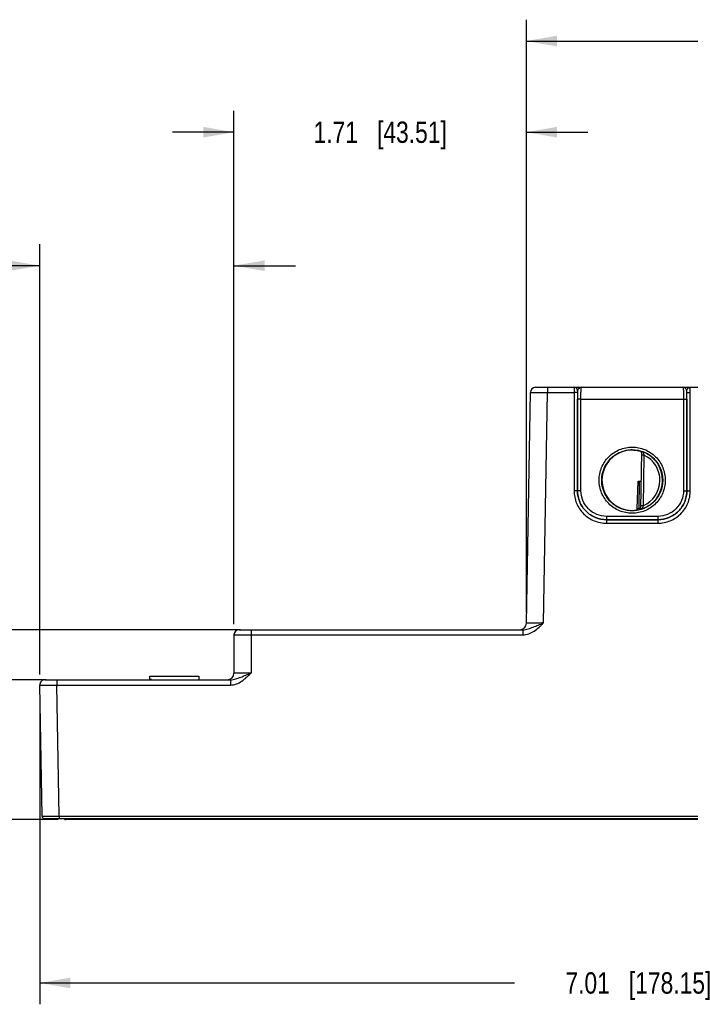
# Model space of a CAD drawing. Header units: inches. Extents: x 0 to 34, y 0 to 22.
# Tile 32 of 64: x 18.6 to 22.6, y 4.9 to 10.7. Entities that reach past the tile are written whole.
import ezdxf

# ---------------------------------------------------------------- set-up
doc = ezdxf.new("R2010")
doc.units = ezdxf.units.IN
doc.header["$LTSCALE"] = 1.87
doc.header["$MEASUREMENT"] = 0
doc.layers.get('0').update_dxf_attribs({"linetype": 'CONTINUOUS'})
doc.layers.add('DIMENSIONS', color=7, linetype='CONTINUOUS')
doc.styles.get("Standard").update_dxf_attribs({"font": 'txt', "width": 0.8})
doc.dimstyles.new('DIMSTYLE_2', dxfattribs={"dimtxt": 0.125, "dimasz": 0.18, "dimexe": 0.18, "dimexo": 0.0625, "dimgap": 0.09, "dimtad": 0, "dimtih": 1, "dimtoh": 1, "dimzin": 4, "dimdsep": 46, "dimtxsty": 'STANDARD', "dimblk": '_FILLED', "dimblk1": '_FILLED', "dimblk2": '_FILLED', "dimcen": 0.09, "dimadec": 0, "dimazin": 0, "dimtp": 0.01, "dimtm": 0.01, "dimtfac": 1, "dimtofl": 0, "dimtmove": 0, "dimatfit": 3, "dimldrblk": '_FILLED', "dimfxl": 1, "dimtolj": 1, "dimtzin": 4, "dimarcsym": 0})

# ---------------------------------------------------------------- blocks, each defined once
blk = doc.blocks.new('_FILLED')
at = {"color": 0, "linetype": 'BYBLOCK'}
blk.add_solid([(0, 0), (-1, 0.174), (-1, -0.174)], dxfattribs=at)
blk = doc.blocks.new('*D2')
at = {"layer": 'DIMENSIONS', "color": 2, "linetype": 'CONTINUOUS'}
for p, q in [((25.7691, 6.7571), (25.7691, 4.8965)), ((18.7555, 6.7029), (18.7555, 4.8965)), ((18.7555, 5.0215), (21.5373, 5.0215)), ((25.7691, 5.0215), (22.9873, 5.0215))]:
    blk.add_line(p, q, dxfattribs=at)
at = {"layer": 'DIMENSIONS', "color": 2, "linetype": 'CONTINUOUS', "xscale": 0.18, "yscale": 0.18, "zscale": 0.18, "rotation": 180}
blk.add_blockref('_FILLED', (18.7555, 5.0215), dxfattribs=at)
at = {"layer": 'DIMENSIONS', "color": 2, "linetype": 'CONTINUOUS', "xscale": 0.18, "yscale": 0.18, "zscale": 0.18}
blk.add_blockref('_FILLED', (25.7691, 5.0215), dxfattribs=at)
at = {"layer": 'DIMENSIONS', "color": 2, "linetype": 'CONTINUOUS', "insert": (22.2623, 5.084), "char_height": 0.125, "width": 1.325, "attachment_point": 2, "line_spacing_factor": 0.9}
blk.add_mtext('7.01{\\Ftxt.shx;\\W1.000000;\\H0.125000; }[178.15]', dxfattribs=at)
blk = doc.blocks.new('*D3')
at = {"layer": 'DIMENSIONS', "color": 2, "linetype": 'CONTINUOUS'}
for p, q in [((17.6212, 6.796), (17.6212, 7.156)), ((18.7929, 6.796), (17.4962, 6.796)), ((18.8643, 5.9779), (17.4962, 5.9779)), ((17.6212, 5.9779), (17.6212, 5.6179))]:
    blk.add_line(p, q, dxfattribs=at)
at = {"layer": 'DIMENSIONS', "color": 2, "linetype": 'CONTINUOUS', "xscale": 0.18, "yscale": 0.18, "zscale": 0.18}
for p, rotation in [((17.6212, 6.796), 270), ((17.6212, 5.9779), 90)]:
    blk.add_blockref('_FILLED', p, dxfattribs=dict(at, rotation=rotation))
at = {"layer": 'DIMENSIONS', "color": 2, "linetype": 'CONTINUOUS', "insert": (17.6212, 6.4494), "char_height": 0.125, "width": 1.125, "attachment_point": 2, "line_spacing_factor": 0.9}
blk.add_mtext('.82{\\Ftxt.shx;\\W1.000000;\\H0.125000; }[20.78]', dxfattribs=at)
blk = doc.blocks.new('*D4')
at = {"layer": 'DIMENSIONS', "color": 2, "linetype": 'CONTINUOUS'}
for p, q in [((16.8317, 7.6515), (16.4422, 7.6515)), ((16.8317, 7.0891), (16.8317, 7.6515)), ((19.9308, 7.0891), (16.7067, 7.0891)), ((18.7929, 6.796), (16.7067, 6.796)), ((16.8317, 6.796), (16.8317, 6.436))]:
    blk.add_line(p, q, dxfattribs=at)
at = {"layer": 'DIMENSIONS', "color": 2, "linetype": 'CONTINUOUS', "xscale": 0.18, "yscale": 0.18, "zscale": 0.18}
for p, rotation in [((16.8317, 7.0891), 270), ((16.8317, 6.796), 90)]:
    blk.add_blockref('_FILLED', p, dxfattribs=dict(at, rotation=rotation))
at = {"layer": 'DIMENSIONS', "color": 2, "linetype": 'CONTINUOUS', "insert": (16.3797, 7.714), "char_height": 0.125, "width": 1.025, "attachment_point": 3, "line_spacing_factor": 0.9}
blk.add_mtext('.29{\\Ftxt.shx;\\W1.000000;\\H0.125000; }[7.45]', dxfattribs=at)
blk = doc.blocks.new('*D5')
at = {"layer": 'DIMENSIONS', "color": 2, "linetype": 'CONTINUOUS'}
for p, q in [((18.7555, 6.8279), (18.7555, 9.3456)), ((19.8933, 7.1216), (19.8933, 9.3456)), ((18.7555, 9.2206), (18.3445, 9.2206)), ((19.8933, 9.2206), (20.2533, 9.2206))]:
    blk.add_line(p, q, dxfattribs=at)
at = {"layer": 'DIMENSIONS', "color": 2, "linetype": 'CONTINUOUS', "xscale": 0.18, "yscale": 0.18, "zscale": 0.18}
blk.add_blockref('_FILLED', (18.7555, 9.2206), dxfattribs=at)
at = {"layer": 'DIMENSIONS', "color": 2, "linetype": 'CONTINUOUS', "xscale": 0.18, "yscale": 0.18, "zscale": 0.18, "rotation": 180}
blk.add_blockref('_FILLED', (19.8933, 9.2206), dxfattribs=at)
at = {"layer": 'DIMENSIONS', "color": 2, "linetype": 'CONTINUOUS', "insert": (18.282, 9.2831), "char_height": 0.125, "width": 1.125, "attachment_point": 3, "line_spacing_factor": 0.9}
blk.add_mtext('1.14{\\Ftxt.shx;\\W1.000000;\\H0.125000; }[28.9]', dxfattribs=at)
blk = doc.blocks.new('*D6')
at = {"layer": 'DIMENSIONS', "color": 2, "linetype": 'CONTINUOUS'}
for p, q in [((19.8933, 7.1216), (19.8933, 10.127)), ((21.6062, 7.1903), (21.6062, 10.127)), ((19.8933, 10.002), (19.5333, 10.002)), ((21.6062, 10.002), (21.9662, 10.002))]:
    blk.add_line(p, q, dxfattribs=at)
at = {"layer": 'DIMENSIONS', "color": 2, "linetype": 'CONTINUOUS', "xscale": 0.18, "yscale": 0.18, "zscale": 0.18}
blk.add_blockref('_FILLED', (19.8933, 10.002), dxfattribs=at)
at = {"layer": 'DIMENSIONS', "color": 2, "linetype": 'CONTINUOUS', "xscale": 0.18, "yscale": 0.18, "zscale": 0.18, "rotation": 180}
blk.add_blockref('_FILLED', (21.6062, 10.002), dxfattribs=at)
at = {"layer": 'DIMENSIONS', "color": 2, "linetype": 'CONTINUOUS', "insert": (20.7498, 10.0645), "char_height": 0.125, "width": 1.225, "attachment_point": 2, "line_spacing_factor": 0.9}
blk.add_mtext('1.71{\\Ftxt.shx;\\W1.000000;\\H0.125000; }[43.51]', dxfattribs=at)
blk = doc.blocks.new('*D7')
at = {"layer": 'DIMENSIONS', "color": 2, "linetype": 'CONTINUOUS'}
for p, q in [((21.6062, 7.1903), (21.6062, 10.6607)), ((25.7691, 6.8821), (25.7691, 10.6607)), ((21.6062, 10.5357), (22.9627, 10.5357)), ((25.7691, 10.5357), (24.4127, 10.5357))]:
    blk.add_line(p, q, dxfattribs=at)
at = {"layer": 'DIMENSIONS', "color": 2, "linetype": 'CONTINUOUS', "xscale": 0.18, "yscale": 0.18, "zscale": 0.18, "rotation": 180}
blk.add_blockref('_FILLED', (21.6062, 10.5357), dxfattribs=at)
at = {"layer": 'DIMENSIONS', "color": 2, "linetype": 'CONTINUOUS', "xscale": 0.18, "yscale": 0.18, "zscale": 0.18}
blk.add_blockref('_FILLED', (25.7691, 10.5357), dxfattribs=at)
at = {"layer": 'DIMENSIONS', "color": 2, "linetype": 'CONTINUOUS', "insert": (23.6877, 10.5982), "char_height": 0.125, "width": 1.325, "attachment_point": 2, "line_spacing_factor": 0.9}
blk.add_mtext('4.16{\\Ftxt.shx;\\W1.000000;\\H0.125000; }[105.74]', dxfattribs=at)

msp = doc.modelspace()

# ---------------------------------------------------------------- linework, layer by layer
at = {"color": 7, "linetype": 'CONTINUOUS'}
for p, q in [((21.6062, 7.1278), (21.6298, 8.4791)), ((21.6598, 8.5086), (21.8858, 8.5086)), ((21.7063, 7.1288), (21.7298, 8.4783)), ((21.7298, 8.5086), (21.7298, 8.4783)), ((21.7298, 8.4783), (21.8856, 8.4783)), ((21.8858, 8.5086), (21.8856, 8.4783)), ((21.9056, 8.4785), (21.8856, 8.4783)), ((21.8856, 8.4783), (21.8857, 7.903)), ((21.8861, 8.5086), (22.5661, 8.5086)), ((21.9058, 8.4886), (21.9056, 8.4785)), ((21.9056, 8.4785), (21.9057, 7.9032)), ((21.9061, 8.4886), (21.9058, 8.4886)), ((22.5464, 8.4886), (22.5461, 8.4886)), ((22.5466, 8.4785), (22.5464, 8.4886)), ((22.5465, 7.9032), (22.5466, 8.4785)), ((22.5466, 8.4785), (22.5666, 8.4783)), ((22.5664, 8.5086), (22.8158, 8.5086)), ((22.5666, 8.4783), (22.5664, 8.5086)), ((22.5665, 7.903), (22.5666, 8.4783)), ((21.9058, 7.9032), (21.9059, 8.4394)), ((21.9258, 8.4392), (21.9059, 8.4394)), ((21.9258, 7.9031), (21.9258, 8.4392)), ((21.9258, 8.4392), (22.5263, 8.4392)), ((22.5263, 8.4392), (22.5463, 8.4394)), ((22.5263, 8.4392), (22.5264, 7.9031)), ((22.5463, 8.4394), (22.5464, 7.9032)), ((22.2739, 8.1343), (22.2741, 8.1343)), ((22.2741, 8.1343), (22.2741, 8.135)), ((22.2741, 8.135), (22.2777, 8.1342)), ((22.2804, 8.1266), (22.2747, 7.8002)), ((22.2952, 8.1117), (22.2802, 8.112)), ((22.2952, 8.1117), (22.29, 7.8151)), ((22.2557, 7.7983), (22.2608, 7.9583)), ((22.2608, 7.9583), (22.2775, 7.9583)), ((22.2669, 7.8007), (22.2696, 7.9583)), ((21.9057, 7.9031), (21.8857, 7.903)), ((21.9057, 7.9032), (21.9058, 7.9032)), ((21.9258, 7.9031), (21.9058, 7.9032)), ((22.5264, 7.9031), (22.5464, 7.9032)), ((22.5465, 7.9032), (22.5464, 7.9032)), ((22.5465, 7.9031), (22.5665, 7.903)), ((22.2669, 7.8007), (22.2747, 7.8006)), ((22.2669, 7.8007), (22.2688, 7.793)), ((22.2687, 7.7927), (22.2688, 7.793)), ((22.29, 7.8151), (22.275, 7.8154)), ((22.0757, 7.7531), (22.0757, 7.7332)), ((22.3765, 7.7531), (22.0757, 7.7531)), ((22.0757, 7.7332), (22.0757, 7.713)), ((22.0757, 7.7332), (22.0757, 7.7332)), ((22.0757, 7.7332), (22.3765, 7.7332)), ((22.3765, 7.7332), (22.0757, 7.7332)), ((22.3765, 7.7531), (22.3765, 7.7332)), ((22.3765, 7.7332), (22.3765, 7.713)), ((22.3765, 7.7332), (22.3765, 7.7332)), ((22.0757, 7.713), (22.3765, 7.713)), ((19.8933, 7.0591), (19.8933, 6.8353)), ((19.8933, 7.0591), (19.9482, 7.0589)), ((19.9233, 7.0891), (21.5854, 7.0891)), ((19.9482, 7.0589), (19.9551, 7.0589)), ((19.9551, 7.0589), (19.9934, 7.0588)), ((19.9933, 7.0891), (19.9933, 7.0588)), ((19.9934, 7.0588), (19.9934, 6.8357)), ((19.9934, 7.0588), (21.5854, 7.0588)), ((21.5854, 7.0891), (21.5854, 7.0588)), ((18.7555, 6.7654), (18.8103, 6.7655)), ((18.7688, 5.9986), (18.7555, 6.7654)), ((18.7854, 6.796), (19.8725, 6.796)), ((18.8103, 6.7655), (18.8172, 6.7655)), ((18.8172, 6.7655), (18.8554, 6.7657)), ((18.8554, 6.796), (18.8554, 6.7657)), ((18.8688, 5.9987), (18.8554, 6.7657)), ((18.8554, 6.7657), (19.8725, 6.7657)), ((19.8725, 6.796), (19.8725, 6.7657)), ((18.7688, 5.9986), (18.8688, 5.9987)), ((18.8688, 5.9987), (18.8688, 5.9839)), ((18.8688, 5.9987), (25.6548, 5.9987)), ((18.7838, 5.9839), (25.7398, 5.9839)), ((25.6316, 5.9779), (18.9066, 5.9779)), ((18.9268, 5.9779), (18.9268, 5.9839))]:
    msp.add_line(p, q, dxfattribs=at)
at = {"color": 6, "linetype": 'CONTINUOUS'}
for p, q in [((19.4012, 6.7971), (19.4012, 6.8168)), ((19.4012, 6.8168), (19.6866, 6.8168)), ((19.6866, 6.8168), (19.6866, 6.796)), ((19.411, 6.7971), (19.4012, 6.7971)), ((19.411, 6.796), (19.411, 6.7971))]:
    msp.add_line(p, q, dxfattribs=at)
at = {"color": 7, "linetype": 'CONTINUOUS'}
for centre, radius, start, end in [((21.6598, 8.4786), 0.03, 90.00118, 179.00002), ((26.4821, 8.4394), 4.5762, 179.38372, 179.99991), ((18.3703, 8.4415), 4.1761, 359.97048, 0.64572), ((22.2252, 7.9715), 0.1702, 89.6934, 97.59784), ((22.2718, 8.1267), 0.00866, 358.99058, 74.29087), ((22.2261, 7.9646), 0.1776, 289.2017, 68.79842), ((22.5762, 8.1958), 0.2933, 192.94739, 196.66211), ((22.2261, 7.9646), 0.1626, 293.14471, 64.85529), ((22.2249, 7.9574), 0.1698, 260.39214, 270.40284), ((22.225, 7.9535), 0.166, 270.37989, 277.84777), ((22.2261, 7.9646), 0.1768, 277.00613, 283.96935), ((22.2261, 7.9646), 0.1689, 280.09602, 283.96974), ((22.2669, 7.8003), 0.00786, 283.90807, 341.09218), ((22.2669, 7.8007), 0.00787, 330.59161, 338.5326), ((22.2668, 7.8007), 0.00788, 338.57334, 348.41399), ((22.2667, 7.8004), 0.00801, 341.1278, 350.9374), ((22.2668, 7.8007), 0.00789, 348.39195, 358.96556), ((22.2669, 7.8003), 0.0078, 350.92627, 358.96608), ((21.5669, 7.1285), 0.0394, 270, 359), ((19.9233, 7.0591), 0.03, 90.00159, 180), ((19.854, 6.8353), 0.0394, 270, 360), ((18.7854, 6.766), 0.03, 90.00118, 180.99998), ((18.7838, 5.9989), 0.015, 180.99995, 269.99714), ((18.9066, 5.9877), 0.00984, 203.50927, 270), ((18.9066, 5.9877), 0.00984, 210.66667, 269.99961)]:
    msp.add_arc(centre, radius, start, end, dxfattribs=at)
for major_axis, start_param, end_param in [((-0.072, 0.1619), -0.285917, 2.555595), ((0.072, 0.1619), 0.592727, 3.35074)]:
    msp.add_ellipse((22.2261, 7.9646), major_axis=major_axis, ratio=1, start_param=start_param, end_param=end_param, dxfattribs=at)
for points, knots in [([(21.6298, 8.4791), (21.6298, 8.4791), (21.6301, 8.4791), (21.6303, 8.479), (21.631, 8.4791), (21.6318, 8.479), (21.6329, 8.479), (21.6348, 8.479), (21.6377, 8.479), (21.6419, 8.4789), (21.6469, 8.4789), (21.6528, 8.4788), (21.662, 8.4787), (21.675, 8.4786), (21.692, 8.4785), (21.7106, 8.4784), (21.7233, 8.4783), (21.7298, 8.4783)], [0, 0, 0, 0, 0.001214, 0.004828, 0.010834, 0.019223, 0.029979, 0.043072, 0.076131, 0.118095, 0.168544, 0.227008, 0.29291, 0.444446, 0.61733, 0.804917, 1, 1, 1, 1]), ([(21.9058, 8.4886), (21.9058, 8.4912), (21.9047, 8.4964), (21.9003, 8.5031), (21.8936, 8.5075), (21.8884, 8.5086), (21.8858, 8.5086)], [0, 0, 0, 0, 0.250049, 0.500025, 0.749986, 1, 1, 1, 1]), ([(21.9061, 8.4886), (21.9061, 8.4912), (21.9051, 8.4964), (21.9006, 8.5031), (21.894, 8.5075), (21.8887, 8.5086), (21.8861, 8.5086)], [0, 0, 0, 0, 0.250049, 0.500025, 0.749986, 1, 1, 1, 1]), ([(21.9274, 8.5086), (21.9252, 8.5086), (21.9204, 8.5071), (21.9143, 8.5023), (21.9098, 8.497), (21.907, 8.4923), (21.9062, 8.4898), (21.9061, 8.4886)], [0, 0, 0, 0, 0.21605, 0.469495, 0.749549, 0.882982, 1, 1, 1, 1]), ([(21.9258, 8.4392), (21.9258, 8.4437), (21.9259, 8.4526), (21.926, 8.4654), (21.9261, 8.4773), (21.9263, 8.4877), (21.9265, 8.4952), (21.9267, 8.5002), (21.9268, 8.5031), (21.927, 8.5054), (21.9271, 8.5071), (21.9272, 8.5079), (21.9273, 8.5086), (21.9274, 8.5086)], [0, 0, 0, 0, 0.195329, 0.382947, 0.555705, 0.707021, 0.831139, 0.881481, 0.923355, 0.956365, 0.980216, 0.994723, 1, 1, 1, 1]), ([(22.5248, 8.5086), (22.5249, 8.5086), (22.5249, 8.5079), (22.5251, 8.5071), (22.5252, 8.5054), (22.5254, 8.5031), (22.5255, 8.5002), (22.5257, 8.4952), (22.5259, 8.4877), (22.5261, 8.4773), (22.5262, 8.4654), (22.5263, 8.4526), (22.5263, 8.4437), (22.5263, 8.4392)], [0, 0, 0, 0, 0.005277, 0.019785, 0.043637, 0.076649, 0.118521, 0.168864, 0.292977, 0.444288, 0.617043, 0.804662, 1, 1, 1, 1]), ([(22.5461, 8.4886), (22.546, 8.4898), (22.5452, 8.4923), (22.5424, 8.497), (22.5379, 8.5023), (22.5318, 8.5071), (22.527, 8.5086), (22.5248, 8.5086)], [0, 0, 0, 0, 0.117062, 0.250509, 0.530544, 0.783967, 1, 1, 1, 1]), ([(22.5461, 8.4886), (22.5461, 8.4912), (22.5471, 8.4964), (22.5516, 8.5031), (22.5582, 8.5075), (22.5635, 8.5086), (22.5661, 8.5086)], [0, 0, 0, 0, 0.250049, 0.500025, 0.749986, 1, 1, 1, 1]), ([(22.5464, 8.4886), (22.5464, 8.4912), (22.5474, 8.4964), (22.5519, 8.5031), (22.5585, 8.5075), (22.5638, 8.5086), (22.5664, 8.5086)], [0, 0, 0, 0, 0.250049, 0.500025, 0.749986, 1, 1, 1, 1]), ([(22.2261, 7.771), (22.2009, 7.771), (22.15, 7.781), (22.0856, 7.8241), (22.0425, 7.8886), (22.0273, 7.9647), (22.0425, 8.0408), (22.0856, 8.1052), (22.15, 8.1483), (22.2009, 8.1584), (22.2261, 8.1584)], [0, 0, 0, 0, 0.124933, 0.249917, 0.374951, 0.499997, 0.625043, 0.750079, 0.875065, 1, 1, 1, 1]), ([(22.2261, 7.7858), (22.2029, 7.7858), (22.1559, 7.7951), (22.0965, 7.8349), (22.0567, 7.8944), (22.0427, 7.9645), (22.0567, 8.0347), (22.0965, 8.0942), (22.1559, 8.134), (22.2029, 8.1433), (22.2261, 8.1433)], [0, 0, 0, 0, 0.124933, 0.249918, 0.374952, 0.499997, 0.625043, 0.750078, 0.875065, 1, 1, 1, 1]), ([(22.2261, 8.1584), (22.2513, 8.1584), (22.3022, 8.1483), (22.3666, 8.1052), (22.4097, 8.0408), (22.4248, 7.9647), (22.4097, 7.8886), (22.3666, 7.8241), (22.3022, 7.781), (22.2513, 7.771), (22.2261, 7.771)], [0, 0, 0, 0, 0.124933, 0.249917, 0.374951, 0.499998, 0.625044, 0.750079, 0.875065, 1, 1, 1, 1]), ([(22.2261, 8.1433), (22.2493, 8.1433), (22.2963, 8.134), (22.3557, 8.0942), (22.3955, 8.0347), (22.4094, 7.9645), (22.3955, 7.8944), (22.3557, 7.8349), (22.2963, 7.7951), (22.2493, 7.7858), (22.2261, 7.7858)], [0, 0, 0, 0, 0.124934, 0.249918, 0.374952, 0.499998, 0.625043, 0.750079, 0.875065, 1, 1, 1, 1]), ([(22.2261, 8.1417), (22.2357, 8.1417), (22.2519, 8.1402), (22.2677, 8.1364), (22.2739, 8.1343)], [0, 0, 0, 0, 0.593135, 1, 1, 1, 1]), ([(22.2777, 8.1321), (22.2775, 8.1323), (22.2764, 8.1333), (22.2751, 8.134), (22.2741, 8.1343)], [0, 0, 0, 0, 0.239333, 1, 1, 1, 1]), ([(22.2777, 8.1342), (22.2786, 8.134), (22.2828, 8.1328), (22.287, 8.1314), (22.2903, 8.1301)], [0, 0, 0, 0, 0.194799, 1, 1, 1, 1]), ([(22.2804, 8.1266), (22.2804, 8.1268), (22.2808, 8.1278), (22.2819, 8.1283), (22.2827, 8.1287)], [0, 0, 0, 0, 0.189085, 1, 1, 1, 1]), ([(22.2827, 8.1287), (22.2838, 8.1293), (22.2863, 8.1302), (22.2891, 8.1305), (22.2903, 8.1301)], [0, 0, 0, 0, 0.506632, 1, 1, 1, 1]), ([(21.8857, 7.903), (21.8857, 7.8783), (21.8956, 7.8283), (21.9379, 7.7652), (22.001, 7.7229), (22.051, 7.713), (22.0757, 7.713)], [0, 0, 0, 0, 0.249965, 0.499992, 0.750023, 1, 1, 1, 1]), ([(21.9057, 7.9032), (21.9057, 7.881), (21.9145, 7.8363), (21.9524, 7.7799), (22.0089, 7.742), (22.0536, 7.7332), (22.0757, 7.7332)], [0, 0, 0, 0, 0.249967, 0.499993, 0.750024, 1, 1, 1, 1]), ([(22.0757, 7.7332), (22.0536, 7.7332), (22.0089, 7.7421), (21.9524, 7.7799), (21.9146, 7.8364), (21.9058, 7.8811), (21.9058, 7.9032)], [0, 0, 0, 0, 0.249985, 0.5, 0.750014, 1, 1, 1, 1]), ([(22.0757, 7.7531), (22.0562, 7.7531), (22.0168, 7.7609), (21.9669, 7.7942), (21.9336, 7.8441), (21.9258, 7.8836), (21.9258, 7.9031)], [0, 0, 0, 0, 0.249987, 0.500004, 0.750017, 1, 1, 1, 1]), ([(22.3765, 7.7332), (22.3986, 7.7332), (22.4433, 7.742), (22.4998, 7.7799), (22.5376, 7.8363), (22.5465, 7.881), (22.5465, 7.9032)], [0, 0, 0, 0, 0.249975, 0.500006, 0.750033, 1, 1, 1, 1]), ([(22.5464, 7.9032), (22.5464, 7.8811), (22.5376, 7.8364), (22.4998, 7.7799), (22.4433, 7.7421), (22.3986, 7.7332), (22.3765, 7.7332)], [0, 0, 0, 0, 0.249984, 0.499998, 0.750013, 1, 1, 1, 1]), ([(22.5264, 7.9031), (22.5264, 7.8836), (22.5186, 7.8441), (22.4853, 7.7942), (22.4354, 7.7609), (22.396, 7.7531), (22.3765, 7.7531)], [0, 0, 0, 0, 0.249981, 0.499994, 0.750011, 1, 1, 1, 1]), ([(22.3765, 7.713), (22.4012, 7.713), (22.4511, 7.7229), (22.5143, 7.7652), (22.5566, 7.8283), (22.5665, 7.8783), (22.5665, 7.903)], [0, 0, 0, 0, 0.249976, 0.500007, 0.750034, 1, 1, 1, 1]), ([(22.2476, 7.7891), (22.2496, 7.7894), (22.2539, 7.7914), (22.2556, 7.796), (22.2557, 7.7983)], [0, 0, 0, 0, 0.456773, 1, 1, 1, 1]), ([(22.2845, 7.7969), (22.2824, 7.7962), (22.2794, 7.7953), (22.2757, 7.7942), (22.2734, 7.7936), (22.2715, 7.7932), (22.2702, 7.7929), (22.2695, 7.7928), (22.2691, 7.7927), (22.2689, 7.7927), (22.2687, 7.7927), (22.2687, 7.7927)], [0, 0, 0, 0, 0.401011, 0.572375, 0.719463, 0.838818, 0.927181, 0.958799, 0.981585, 0.995308, 1, 1, 1, 1]), ([(22.2845, 7.7969), (22.2824, 7.7963), (22.2791, 7.7972), (22.276, 7.7984), (22.2747, 7.7996), (22.2747, 7.8002)], [0, 0, 0, 0, 0.59393, 0.845111, 1, 1, 1, 1]), ([(22.29, 7.8151), (22.2893, 7.813), (22.2873, 7.807), (22.2856, 7.8009), (22.2845, 7.7969)], [0, 0, 0, 0, 0.346377, 1, 1, 1, 1]), ([(21.5854, 7.0891), (21.5958, 7.0891), (21.6167, 7.0935), (21.6462, 7.1047), (21.6709, 7.1147), (21.691, 7.1228), (21.7012, 7.1268), (21.7063, 7.1288)], [0, 0, 0, 0, 0.245781, 0.491509, 0.74282, 0.870947, 1, 1, 1, 1]), ([(21.5854, 7.0588), (21.5973, 7.0588), (21.6213, 7.0636), (21.6531, 7.0806), (21.6762, 7.0997), (21.6914, 7.1141), (21.6999, 7.1225), (21.7042, 7.1267), (21.7063, 7.1288)], [0, 0, 0, 0, 0.249454, 0.499353, 0.749577, 0.874786, 0.937393, 1, 1, 1, 1]), ([(21.7063, 7.1288), (21.6998, 7.1288), (21.687, 7.1287), (21.6685, 7.1285), (21.6514, 7.1284), (21.6384, 7.1283), (21.6292, 7.1282), (21.6234, 7.1281), (21.6183, 7.128), (21.6141, 7.128), (21.6112, 7.1279), (21.6093, 7.1279), (21.6082, 7.1279), (21.6074, 7.1278), (21.6068, 7.1278), (21.6065, 7.1278), (21.6062, 7.1278), (21.6062, 7.1278)], [0, 0, 0, 0, 0.195054, 0.382604, 0.55547, 0.706998, 0.772907, 0.831372, 0.881835, 0.923806, 0.956882, 0.96998, 0.980744, 0.989142, 0.995156, 0.998776, 1, 1, 1, 1]), ([(19.8725, 6.796), (19.8829, 6.796), (19.9038, 6.8004), (19.9333, 6.8116), (19.958, 6.8216), (19.9781, 6.8296), (19.9883, 6.8336), (19.9933, 6.8357)], [0, 0, 0, 0, 0.245795, 0.491517, 0.742823, 0.870948, 1, 1, 1, 1]), ([(19.8725, 6.7657), (19.8844, 6.7657), (19.9084, 6.7704), (19.9402, 6.7875), (19.9633, 6.8065), (19.9785, 6.8209), (19.987, 6.8294), (19.9913, 6.8335), (19.9934, 6.8357)], [0, 0, 0, 0, 0.249482, 0.499374, 0.749588, 0.874791, 0.937396, 1, 1, 1, 1]), ([(19.9934, 6.8357), (19.9869, 6.8357), (19.9741, 6.8357), (19.9556, 6.8356), (19.9385, 6.8356), (19.9255, 6.8356), (19.9163, 6.8355), (19.9105, 6.8355), (19.9054, 6.8355), (19.9013, 6.8355), (19.8983, 6.8354), (19.8964, 6.8354), (19.8953, 6.8354), (19.8945, 6.8354), (19.8939, 6.8354), (19.8936, 6.8353), (19.8933, 6.8354), (19.8933, 6.8353)], [0, 0, 0, 0, 0.195092, 0.382676, 0.555564, 0.707095, 0.772999, 0.831454, 0.881904, 0.923861, 0.956921, 0.970011, 0.980767, 0.989159, 0.995166, 0.998781, 1, 1, 1, 1])]:
    msp.add_open_spline(points, degree=3, knots=knots, dxfattribs=at)
for points in [[(22.2798, 8.1288), (22.2793, 8.13), (22.2786, 8.1312), (22.2777, 8.1321)], [(22.2804, 8.1252), (22.2804, 8.1265), (22.2802, 8.1277), (22.2798, 8.1288)], [(22.2737, 7.7968), (22.2727, 7.795), (22.2708, 7.7936), (22.2688, 7.793)]]:
    msp.add_open_spline(points, degree=3, dxfattribs=at)

# ---------------------------------------------------------------- dimensions: what is measured, and where the dimension line sits
at = {"layer": 'DIMENSIONS', "color": 2, "linetype": 'CONTINUOUS'}
for base, p1, p2, picture, middle in [((25.7691, 10.5357), (21.6062, 7.1903), (25.7691, 6.8821), '*D7', (23.5627, 10.5357)), ((21.6062, 10.002), (19.8933, 7.1216), (21.6062, 7.1903), '*D6', (20.6248, 10.002)), ((19.8933, 9.2206), (18.7555, 6.8279), (19.8933, 7.1216), '*D5', (17.4695, 9.2206))]:
    dim = msp.add_linear_dim(base=base, p1=p1, p2=p2, dimstyle='DIMSTYLE_2', dxfattribs=at)
    dim.commit()
    dim.dimension.update_dxf_attribs({"geometry": picture, "text_midpoint": middle, "dimtype": 160})
for base, p1, p2, angle, picture, middle in [((16.8317, 7.0891), (18.7929, 6.796), (19.9308, 7.0891), 90, '*D4', (15.6672, 7.6515)), ((17.6212, 6.796), (18.8643, 5.9779), (18.7929, 6.796), 90, '*D3', (17.5212, 6.3869)), ((18.7555, 5.0215), (25.7691, 6.7571), (18.7555, 6.7029), 180, '*D2', (22.1373, 5.0215))]:
    dim = msp.add_linear_dim(base=base, p1=p1, p2=p2, angle=angle, dimstyle='DIMSTYLE_2', dxfattribs=at)
    dim.commit()
    dim.dimension.update_dxf_attribs({"geometry": picture, "text_midpoint": middle, "dimtype": 160})

doc.saveas('drawing.dxf')
